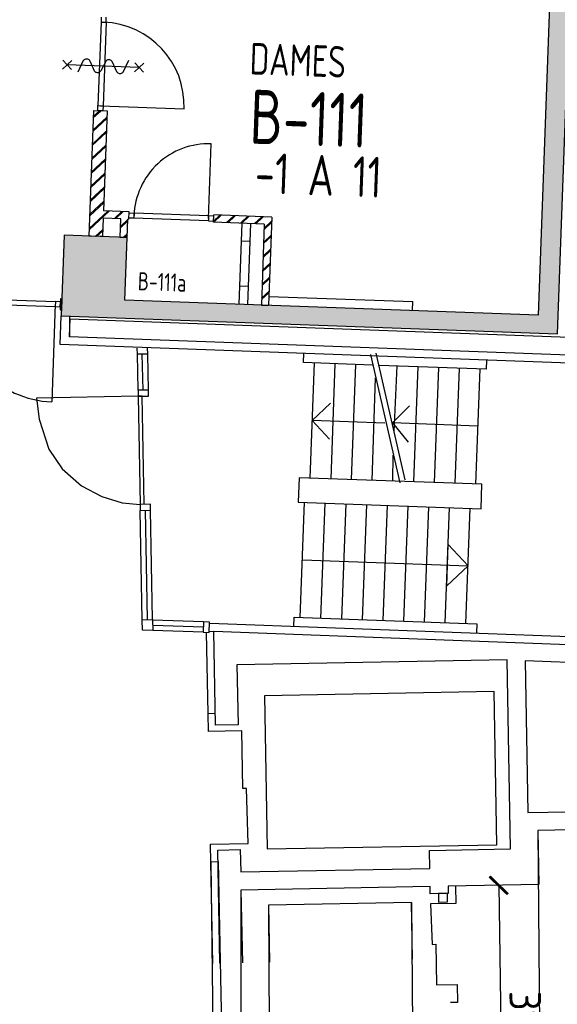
# Model space of a CAD drawing. Header units: millimetres. Extents: x 119024465 to 119292677, y 483022511 to 483148062.
# Tile 111 of 162: x 119196352 to 119202319, y 483051045 to 483061972. Entities that reach past the tile are written whole.
import ezdxf
from ezdxf.enums import TextEntityAlignment as Align

# ---------------------------------------------------------------- set-up
doc = ezdxf.new("R2010")
doc.units = ezdxf.units.MM
doc.header["$LTSCALE"] = 100
doc.layers.get('0').update_dxf_attribs({"linetype": 'CONTINUOUS'})
doc.layers.get('Defpoints').update_dxf_attribs({"linetype": 'CONTINUOUS'})
for name, color, linetype in [('AL22----', 2, 'CONTINUOUS'), ('AL22----_ARC', 8, 'CONTINUOUS'), ('AL28----', 4, 'CONTINUOUS'), ('AL28----_ARC', 8, 'CONTINUOUS'), ('AL32----', 6, 'CONTINUOUS'), ('AL66----', 11, 'CONTINUOUS'), ('BT00----_HOTELNRS', 3, 'CONTINUOUS'), ('BT00----_RUIMTENRS', 7, 'CONTINUOUS'), ('BT00----_TEKST', 1, 'CONTINUOUS'), ('Overlap', 8, 'CONTINUOUS')]:
    doc.layers.add(name, color=color, linetype=linetype)
doc.styles.get("Standard").update_dxf_attribs({"font": 'ISOCP.SHX'})
doc.dimstyles.new('PS 1-100', dxfattribs={"dimtxt": 350, "dimasz": 200, "dimexe": 1, "dimexo": 1, "dimgap": 100, "dimtad": 1, "dimdec": 0, "dimzin": 12, "dimdsep": 46, "dimtxsty": 'Standard', "dimblk": 'ARCHTICK', "dimcen": 0.09, "dimclrt": 2, "dimadec": 0, "dimazin": 0, "dimtfac": 1, "dimtdec": 0, "dimtofl": 0, "dimtmove": 0, "dimatfit": 3, "dimfxl": 1, "dimtolj": 1, "dimtzin": 0, "dimarcsym": 0})
pattern_1 = [(42.912, (119153097.57, 483019764), (-74.89618, 80.56402), []), (42.912, (119153098.11, 483019778.99), (-74.89618, 80.56402), [])]

# ---------------------------------------------------------------- blocks, each defined once
blk = doc.blocks.new('114-31b')
at = {"color": 0, "linetype": 'Continuous'}
for p, q in [((-50, 450), (50, 350)), ((50, 450), (-50, 350)), ((0, 400), (0, -400)), ((-75, 279), (53, 225)), ((-54, 99), (53, 151)), ((-53, 26), (53, -26)), ((-53, -150), (53, -99)), ((-54, -224), (75, -279)), ((-50, -350), (50, -450)), ((50, -350), (-50, -450))]:
    blk.add_line(p, q, dxfattribs=at)
for points in [[(75, 188, 0.10858), (71, 205, 0.102114), (60, 219, 0.045193), (53, 225, 0.024577)], [(53, 151, 0.04259), (60, 156, 0.102114), (71, 171, 0.10858), (75, 188, 0.10858)], [(-54, 99, 0.04259), (-61, 94, 0.102114), (-72, 80, 0.10858), (-75, 63, 0.10858)], [(-75, 63, 0.10858), (-72, 46, 0.102114), (-61, 31, 0.045193), (-53, 26, 0.024577)], [(53, -26, -0.04259), (60, -31, -0.102114), (71, -45, -0.10858), (75, -62, -0.10858)], [(75, -62, -0.10858), (71, -79, -0.102114), (60, -94, -0.045193), (53, -99, -0.024577)], [(-75, -187, -0.10858), (-72, -170, -0.102114), (-61, -156, -0.045193), (-53, -150, -0.024577)], [(-54, -224, -0.04259), (-61, -219, -0.102114), (-72, -204, -0.10858), (-75, -187, -0.10858)]]:
    blk.add_lwpolyline(points, format="xyb", dxfattribs=at)
blk = doc.blocks.new('_ArchTick')
at = {"color": 0, "linetype": 'ByBlock', "const_width": 0.15}
blk.add_lwpolyline([(-0.5, -0.5), (0.5, 0.5)], dxfattribs=at)
blk = doc.blocks.new('*D392')
at = {"layer": 'AL66----', "color": 0, "lineweight": -2, "transparency": 16777216}
for p, q in [((119201658, 483052365), (119201669, 483052365)), ((119201668, 483052365), (119201717, 483049186)), ((119201707, 483049186), (119201718, 483049186))]:
    blk.add_line(p, q, dxfattribs=at)
at = {"layer": 'Defpoints', "color": 0, "transparency": 16777216}
for p in [(119201657, 483052365), (119201706, 483049186), (119201717, 483049186)]:
    blk.add_point(p, dxfattribs=at)
at = {"layer": 'AL66----', "color": 0, "lineweight": -2, "transparency": 16777216, "xscale": 200, "yscale": 200, "zscale": 200}
for p, rotation in [((119201668, 483052365), 90.88093575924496), ((119201717, 483049186), 270.880935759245)]:
    blk.add_blockref('_ArchTick', p, dxfattribs=dict(at, rotation=rotation))
at = {"layer": 'AL66----', "color": 2, "transparency": 16777216, "insert": (119201967, 483050780), "char_height": 350, "attachment_point": 5, "rotation": 270.8809}
blk.add_mtext('\\A1;3180', dxfattribs=at)

msp = doc.modelspace()

# ---------------------------------------------------------------- hatches: boundary and pattern name
at = {"layer": 'AL22----_ARC'}
h = msp.add_hatch(dxfattribs=at)
h.set_pattern_fill('SCHOON', color=256, scale=2, angle=-2.08799, style=0, pattern_type=2)
h.set_pattern_definition(pattern_1)
h.paths.add_polyline_path([(119197465.6, 483059557.4), (119197545.5, 483059554.4), (119197553, 483059759.3), (119197563, 483059758.9), (119197565.9, 483059838.9), (119197281.1, 483059849.3), (119197321.6, 483060958.5), (119197171.7, 483060964), (119197120.8, 483059569.9), (119197270.7, 483059564.5), (119197278.2, 483059769.3), (119197473.1, 483059762.2)])
h = msp.add_hatch(dxfattribs=at)
h.set_pattern_fill('SCHOON', color=256, scale=2, angle=-2.08799, style=0, pattern_type=2)
h.set_pattern_definition(pattern_1)
h.paths.add_polyline_path([(119199034.2, 483058804.7), (119199114.2, 483058801.8), (119199149.9, 483059781.1), (119198505.3, 483059804.6), (119198502.4, 483059724.7), (119199067, 483059704.1)])
at = {"layer": 'AL28----_ARC'}
h = msp.add_hatch(dxfattribs=at)
h.set_pattern_fill('AR-CONC', color=256, angle=-2.08799, style=0)
h.set_pattern_definition([(47.912, (119153097.57, 483019764), (181.48298, -22.56627), [19.05, -209.55]), (352.912, (119153097.57, 483019764), (-28.2584, 192.21384), [15.24, -167.64]), (98.363, (119153112.69, 483019762.12), (153.2252, 169.64668), [16.19, -178.09]), (44.0962, (119153099.42, 483019814.77), (269.3673, -51.891), [28.575, -314.325]), (94.5476, (119153121.87, 483019810.44), (246.2614, 238.6116), [24.285, -267.135]), (349.096, (119153099.42, 483019814.77), (246.2617, 238.6112), [22.86, -251.46]), (18.912, (119153124.34, 483019801.15), (147.78824, -107.7216), [19.05, -209.55]), (323.912, (119153124.34, 483019801.15), (68.47175, 181.81396), [15.24, -167.64]), (69.3634, (119153136.65, 483019792.18), (216.2596, 74.0928), [16.19, -178.09]), (35.41201, (119153097.57, 483019764), (6.167254, 84.38637), [0, -165.608, 0, -170.18, 0, -168.275]), (5.41201, (119153097.57, 483019764), (70.4253, 97.67953), [0, -97.028, 0, -161.798, 0, -64.135]), (325.41201, (119153040.96, 483019766.07), (135.29185, -10.665086), [0, -63.5, 0, -198.12, 0, -262.89]), (315.412, (119153015.58, 483019766.99), (148.95723, 20.01263), [0, -82.55, 0, -131.572, 0, -186.69])])
h.paths.add_polyline_path([(119203077.6, 483079271), (119203217.5, 483079265.9), (119203230.2, 483079615.6), (119202730.6, 483079633.9), (119202712.3, 483079134.2), (119202852.3, 483079129.1), (119202107.2, 483058692.7), (119197520.2, 483058859.9), (119197545.5, 483059554.4), (119196846, 483059579.9), (119196813.4, 483058685.5), (119202319.7, 483058484.8)])

# ---------------------------------------------------------------- linework, layer by layer
at = {"layer": 'AL22----'}
for p, q in [((119197171.7, 483060964), (119197120.8, 483059569.9)), ((119197171.7, 483060964), (119197321.6, 483060958.5)), ((119197321.6, 483060958.5), (119197281.1, 483059849.3)), ((119197565.9, 483059838.9), (119197281.1, 483059849.3)), ((119197563, 483059758.9), (119197565.9, 483059838.9)), ((119198502.4, 483059724.7), (119198505.3, 483059804.6)), ((119199149.9, 483059781.1), (119198505.3, 483059804.6)), ((119197278.2, 483059769.3), (119197270.7, 483059564.5)), ((119197473.1, 483059762.2), (119197278.2, 483059769.3)), ((119197465.6, 483059557.4), (119197473.1, 483059762.2)), ((119197545.5, 483059554.4), (119197553, 483059759.3)), ((119197563, 483059758.9), (119197553, 483059759.3)), ((119199067, 483059704.1), (119198502.4, 483059724.7)), ((119198817.2, 483059713.2), (119198784.4, 483058813.8)), ((119198884.3, 483058810.2), (119198917.1, 483059709.6)), ((119199067, 483059704.1), (119199034.2, 483058804.7)), ((119199149.9, 483059781.1), (119199114.2, 483058801.8)), ((119197270.7, 483059564.5), (119197120.8, 483059569.9)), ((119197465.6, 483059557.4), (119197545.5, 483059554.4)), ((119198909.9, 483059510.8), (119198809.9, 483059514.5)), ((119198891.6, 483059011.2), (119198791.7, 483059014.8)), ((119199034.2, 483058804.7), (119199114.2, 483058801.8)), ((119200713, 483058743.1), (119200716.7, 483058843.1))]:
    msp.add_line(p, q, dxfattribs=at)
at = {"layer": 'AL22----', "extrusion": (0, 0, -1)}
msp.add_line((119199118.6, 483058901.5), (119200716.7, 483058843.1), dxfattribs=at)
at = {"layer": 'AL28----'}
msp.add_lwpolyline([(119203077.6, 483079271), (119203217.5, 483079265.9), (119203230.2, 483079615.6), (119202730.6, 483079633.9), (119202712.3, 483079134.2), (119202852.3, 483079129.1), (119202107.2, 483058692.7), (119197520.2, 483058859.9), (119197545.5, 483059554.4), (119196846, 483059579.9), (119196813.4, 483058685.5), (119202319.7, 483058484.8), (119203077.6, 483079271)], close=True, dxfattribs=at)
at = {"layer": 'AL32----'}
for p, q in [((119197256.5, 483062001.6), (119197254.5, 483061945.6)), ((119197310.4, 483061943.6), (119197312.5, 483061999.6)), ((119197254.5, 483061945.6), (119197220.7, 483061018.2)), ((119197254.5, 483061945.6), (119197310.4, 483061943.6)), ((119197310.4, 483061943.6), (119197276.6, 483061016.2)), ((119197218.6, 483060962.3), (119197220.7, 483061018.2)), ((119197220.7, 483061018.2), (119197276.6, 483061016.2)), ((119197248.6, 483061017.2), (119198176, 483060983.4)), ((119197276.6, 483061016.2), (119197274.6, 483060960.2)), ((119197274.6, 483060960.2), (119197218.6, 483060962.3)), ((119198447.9, 483059766.7), (119198478, 483060594.2)), ((119197563.4, 483059770.9), (119197565.5, 483059826.9)), ((119197565.5, 483059826.9), (119197621.4, 483059824.9)), ((119197621.4, 483059824.9), (119197619.4, 483059768.9)), ((119198448.9, 483059794.7), (119197621.4, 483059824.9)), ((119198448.9, 483059794.7), (119198446.9, 483059738.7)), ((119198504.9, 483059792.6), (119198448.9, 483059794.7)), ((119198502.8, 483059736.7), (119198504.9, 483059792.6)), ((119197619.4, 483059768.9), (119197563.4, 483059770.9)), ((119198446.9, 483059738.7), (119197619.4, 483059768.9)), ((119198446.9, 483059738.7), (119198502.8, 483059736.7)), ((119194579.5, 483058922.1), (119196748.1, 483058843)), ((119194577.5, 483058866.1), (119196746.1, 483058787.1)), ((119196747.1, 483058815), (119196707.5, 483057730.8)), ((119196748.1, 483058843), (119196746.1, 483058787.1)), ((119196804.1, 483058841), (119196748.1, 483058843)), ((119196805.3, 483058876), (119196800.7, 483058750)), ((119196802, 483058785), (119196804.1, 483058841)), ((119196805.3, 483058876), (119196820.3, 483058875.4)), ((119196820.3, 483058875.4), (119196815.7, 483058749.5)), ((119196746.1, 483058787.1), (119196802, 483058785)), ((119196800.7, 483058750), (119196815.7, 483058749.5))]:
    msp.add_line(p, q, dxfattribs=at)
for centre, radius, start, end in [((119197248.6, 483061017.2), 928, 357.91201, 87.91201), ((119198447.9, 483059766.7), 828, 87.91201, 177.91201), ((119196747.1, 483058815), 1085, 177.91201, 267.91201)]:
    msp.add_arc(centre, radius, start, end, dxfattribs=at)
at = {"layer": 'AL66----'}
for p, q in [((119202101.2, 483052973.9), (119202149.1, 483047897.5)), ((119198473.1, 483052622.9), (119198531.1, 483048213.3)), ((119198553.1, 483052624.4), (119198640, 483048370.1)), ((119198808, 483052312.9), (119198806.1, 483047213.6)), ((119199111.6, 483052146.4), (119199138.3, 483048267.5)), ((119200701.3, 483052175.8), (119200730.1, 483048310.1))]:
    msp.add_line(p, q, dxfattribs=at)
at = {"layer": 'Overlap'}
for points in [[(119198461.1, 483055272.8), (119202647.5, 483055120.2), (119202758, 483058147.7), (119196801.8, 483058365.4), (119196813.5, 483058685.3), (119196903.4, 483058681.9), (119196905.1, 483058451.6)], [(119202851.2, 483058234.8), (119196905.1, 483058451.6), (119196912.3, 483058651.6), (119203058.3, 483058427.4)], [(119197780.3, 483057861.7), (119197772.9, 483058261.6), (119197657.9, 483058259.5), (119197656.7, 483058326.4)], [(119197665.4, 483057859.5), (119197657.9, 483058259.5)], [(119197720.4, 483057860.4), (119197712.9, 483058260.5)], [(119197772.9, 483058261.6), (119197771.7, 483058330)], [(119200266.6, 483058138.3), (119199500.5, 483058167.9), (119199504.1, 483058267.9)], [(119200245.2, 483058255.8), (119200571.5, 483056833)], [(119200630.7, 483056864.8), (119200308.7, 483058269.6)], [(119199620.4, 483058164.5), (119199573.8, 483056884.3)], [(119199851.2, 483058154.2), (119199803.6, 483056876)], [(119200080.1, 483058145.8), (119200032.5, 483056867.6)], [(119201532.7, 483058193.9), (119201529.1, 483058093.9), (119200343, 483058132.5)], [(119200508.7, 483057398.6), (119200539.7, 483058130)], [(119200769.6, 483058121.7), (119200722, 483056843.5)], [(119201000.5, 483058113.3), (119200952.9, 483056835.1)], [(119201230.3, 483058104.9), (119201182.7, 483056826.7)], [(119201459.1, 483058096.5), (119201411.5, 483056818.3)], [(119200264.3, 483056859.2), (119200302.1, 483057997.4)], [(119197666.6, 483057792.5), (119196536.8, 483057771.5), (119196567.1, 483057537.2), (119196674.7, 483057205), (119196821.6, 483056985.6), (119197036.2, 483056800), (119197261.9, 483056682), (119197487.6, 483056609.1), (119197688.8, 483056592.6)], [(119197733.8, 483056593.4), (119197711.6, 483057793.3), (119197666.7, 483057792.4), (119197688.8, 483056592.6)], [(119200403.5, 483057495.5), (119199597.1, 483057525), (119199803.2, 483057716.5)], [(119201435.9, 483057458.9), (119200490.9, 483057498.4), (119200677.7, 483057685.7)], [(119199597.1, 483057525), (119199789.7, 483057317.8)], [(119200490.9, 483057498.4), (119200663, 483057284.9)], [(119200493.1, 483056851.9), (119200497.3, 483057140.1)], [(119199466.2, 483055337.3), (119199514, 483056617.4)], [(119197712.7, 483055312.7), (119197690.2, 483056525.7), (119197805.1, 483056527.8), (119197803.8, 483056594.8), (119197688.8, 483056592.6), (119197690.1, 483056525.7)], [(119197745.2, 483056526.7), (119197767.8, 483055313.8)], [(119197827.6, 483055314.9), (119197805.1, 483056527.8)], [(119199694, 483055328), (119199741.8, 483056608.1)], [(119199925.8, 483055319.6), (119199973.6, 483056599.7)], [(119200155.8, 483055312.2), (119200203.6, 483056592.3)], [(119200385.6, 483055302.7), (119200433.4, 483056582.8)], [(119200615.4, 483055295.4), (119200663.2, 483056575.5)], [(119200845.2, 483055286), (119200893, 483056566.1)], [(119201075, 483055277.6), (119201122.8, 483056557.7)], [(119201305, 483055270.3), (119201352.8, 483056550.4)], [(119199490.7, 483055977.8), (119201329.4, 483055910.8), (119201092.2, 483055690.3), (119201108.9, 483056148), (119201329.4, 483055910.8)], [(119198391.5, 483055287.9), (119197827.7, 483055308.4)], [(119199393.6, 483055239.8), (119199397.4, 483055339.8), (119201425.9, 483055265.8), (119201422.3, 483055165.8)], [(119198387.3, 483055173), (119197829.8, 483055193.3)], [(119197832.1, 483055253.3), (119198389.5, 483055232.9)], [(119198442.5, 483054272.8), (119198425.8, 483055172.7)], [(119198457.8, 483055183), (119198505.1, 483055185.6)], [(119198573.2, 483051500.9), (119198550.8, 483052756.2), (119198800.2, 483052761.2), (119198805.5, 483052513), (119200903.9, 483052551.8), (119200900.2, 483052751.7), (119201800, 483052768.4), (119201761.1, 483054867.9), (119198761.5, 483054812.4), (119198774.8, 483054147.6), (119198524.4, 483054142.8), (119198505.1, 483055185.6), (119202734, 483055026.5)], [(119198553.1, 483052624.4), (119198473.1, 483052622.9), (119198469.4, 483052822.9), (119198888.9, 483052830.7), (119198867.5, 483053441.2), (119198827.5, 483053440.5), (119198815.7, 483054079.7), (119198446.2, 483054072.9), (119198442.5, 483054272.8), (119198522.5, 483054274.3)], [(119202859.9, 483052988), (119202101.2, 483052973.9), (119202112.3, 483052374.1), (119201107.6, 483052355.5), (119201109.2, 483052275.5), (119200909.1, 483052271.8), (119200907.6, 483052351.7), (119198808, 483052312.9), (119198822.9, 483051506.2)], [(119198494, 483051499.2), (119198473.1, 483052622.9)], [(119201187.6, 483052357), (119201191.2, 483052164.9), (119200911.7, 483052159.7), (119200930, 483051709.9), (119200970, 483051710.6), (119200978.4, 483051260.8), (119201207.8, 483051265.1), (119201211.5, 483051065.1), (119201131.5, 483051063.6)], [(119200713, 483051546.9), (119200701.3, 483052175.8), (119199111.6, 483052146.4), (119199123.4, 483051512.7)]]:
    msp.add_lwpolyline(points, dxfattribs=at)
for points in [[(119197666.6, 483057792.5), (119197781.6, 483057794.7), (119197780.3, 483057861.7), (119197665.5, 483057859.5)], [(119199444, 483056619), (119201472.6, 483056544.9), (119201482.6, 483056815.7), (119199453.9, 483056888.7)], [(119197827.6, 483055314.9), (119197829.8, 483055193.3), (119197714.7, 483055197.5), (119197712.7, 483055312.7)], [(119198458.4, 483055285.5), (119198391.5, 483055287.9), (119198387.3, 483055173), (119198454.2, 483055170.5)], [(119201992.5, 483053172.1), (119202666.9, 483053184.5), (119202726.8, 483054826), (119201961.3, 483054855.1)], [(119201649, 483052815.6), (119201617.6, 483054515.3), (119199068.5, 483054469.4), (119199100, 483052769.6)], [(119201101.3, 483052180.8), (119201099.6, 483052275.3), (119200999.6, 483052273.5), (119201001.3, 483052179)]]:
    msp.add_lwpolyline(points, close=True, dxfattribs=at)

# ---------------------------------------------------------------- block references
at = {"layer": 'AL32----', "rotation": 267.912007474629}
msp.add_blockref('114-31b', (119197278.9, 483061455.3), dxfattribs=at)

# ---------------------------------------------------------------- texts
at = {"layer": 'BT00----_HOTELNRS', "width": 0.8}
msp.add_text('-1 A 11', height=450, rotation=357.90911, dxfattribs=at).set_placement((119199660.1, 483060021.9), align=Align.CENTER)
at = {"layer": 'BT00----_RUIMTENRS', "width": 0.8}
msp.add_text('B-111', height=600, rotation=357.90911, dxfattribs=at).set_placement((119199551.9, 483060573.9), align=Align.CENTER)
msp.add_text('B-111a', height=200, rotation=357.90911, dxfattribs=at).set_placement((119197660.5, 483058970.7))
at = {"layer": 'BT00----_TEKST', "width": 0.8}
msp.add_text('DAMES', height=350, rotation=357.90911, dxfattribs=at).set_placement((119198900.3, 483061365.7))

# ---------------------------------------------------------------- dimensions: what is measured, and where the dimension line sits
at = {"layer": 'AL66----'}
dim = msp.add_aligned_dim(p1=(119201657.5, 483052365.1), p2=(119201706.4, 483049185.5), distance=10.3, dimstyle='PS 1-100', dxfattribs=at)
dim.commit()
dim.dimension.update_dxf_attribs({"geometry": '*D392', "text_midpoint": (119201967.2, 483050779.7)})

doc.saveas('drawing.dxf')
